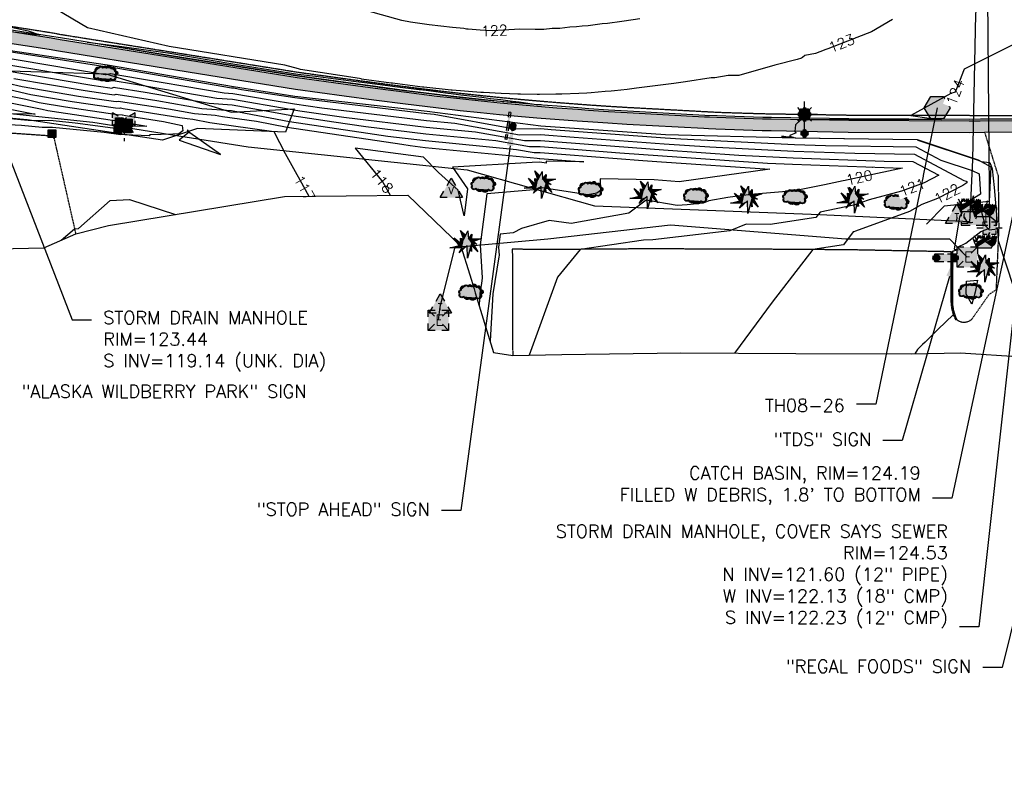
# Model space of a CAD drawing. Header units: feet. Extents: x 351431 to 355879, y 310968 to 329728.
# Tile 166 of 254: x 352315 to 352696, y 324036 to 324334. Entities that reach past the tile are written whole.
import ezdxf
from ezdxf.enums import TextEntityAlignment as Align

# ---------------------------------------------------------------- set-up
doc = ezdxf.new("R2010")
doc.units = ezdxf.units.FT
doc.header["$MEASUREMENT"] = 0
doc.linetypes.add('D25', pattern=[0.375, 0.25, -0.125])
for name, color, linetype in [('EHYSC', 161, 'Continuous'), ('ELTCH-EG1', 253, 'Continuous'), ('ELTCN-EG1', 251, 'Continuous'), ('ELTNB-EG1', 55, 'Continuous'), ('ELTT', 3, 'Continuous'), ('ELUEO', 153, 'OE'), ('ELUEU', 153, 'UE'), ('ELUTU', 153, 'UT'), ('ELYCB-BACK', 5, 'Continuous'), ('ELYCB-FL', 2, 'Continuous'), ('ELYSP', 1, 'D25'), ('ELYSS', 2, 'Continuous'), ('ELYSW-BACK', 2, 'Continuous'), ('ESFLP', 4, 'Continuous'), ('ESFS', 153, 'Continuous'), ('ESGH', 1, 'Continuous'), ('ESIO', 4, 'Continuous'), ('ESIP', 41, 'Continuous'), ('ESIS', 5, 'Continuous'), ('ESMask', 155, 'Continuous'), ('ESUE', 2, 'Continuous'), ('ESUT', 2, 'Continuous'), ('ESUU', 13, 'Continuous'), ('ESUV', 13, 'Continuous'), ('ESUW', 5, 'Continuous'), ('ETFS', 6, 'Continuous'), ('ETGH', 4, 'Continuous'), ('ETIS', 2, 'Continuous'), ('ETTC', 252, 'Continuous'), ('ETUD', 4, 'Continuous')]:
    doc.layers.add(name, color=color, linetype=linetype)
doc.styles.add('ANNO-TOPO', font='simplex.shx')
doc.styles.add('L60', font='simplex', dxfattribs={"height": 2.4})
doc.styles.add('L80', font='simplex', dxfattribs={"height": 4})
doc.styles.add('ROMANSM', font='romansm.shx')
doc.linetypes.add('OE', pattern='A,0.25,-0.07,0.07,-0.07,0.07,-0.07,0.07,-0.07,0.25,-0.06,["OE",ROMANSM,S=0.08,R=0,X=-0.02,Y=-0.04],-0.175', length=1.225)
doc.linetypes.add('UE', pattern='A,0.25,-0.07,0.07,-0.07,0.07,-0.07,0.07,-0.07,0.25,-0.06,["UE",ROMANSM,S=0.08,R=0,X=-0.02,Y=-0.04],-0.175', length=1.225)
doc.linetypes.add('UT', pattern='A,0.25,-0.07,0.07,-0.07,0.07,-0.07,0.25,-0.08,["UT",ROMANSM,S=0.08,R=0,X=-0.04,Y=-0.04],-0.15', length=1.08)

# ---------------------------------------------------------------- blocks, each defined once
blk = doc.blocks.new('ESIPOST')
blk.add_lwpolyline([(0.03, 0.0299), (0.03, -0.03), (-0.03, -0.03), (-0.03, 0.0299), (0.03, 0.0299)])
at = {"layer": 'ESMask'}
blk.add_solid([(-0.03, -0.03), (-0.03, 0.0299), (0.03, -0.03), (0.03, 0.0299)], dxfattribs=at)
blk = doc.blocks.new('ESISHRUB')
blk.add_lwpolyline([(-0.0653, -0.0365), (0.0516, -0.0362), (0.0547, -0.028), (0.0786, -0.0063), (0.0901, 0.0179), (0.0919, 0.0514), (0.0684, 0.0347), (0.0778, 0.0586), (0.06, 0.034), (0.0625, 0.058), (0.0457, 0.0321), (0.0387, 0.0593), (0.0334, 0.0357), (0.0299, 0.0596), (0.0369, 0.0842), (0.0292, 0.0596), (0.0211, 0.034), (0.0194, 0.0586), (0.0092, 0.0343), (0.0037, 0.0084), (0.0002, 0.0366), (-0.0016, 0.0603), (-0.0131, 0.0366), (-0.0145, 0.0603), (-0.0261, 0.037), (-0.0321, 0.0606), (-0.0334, 0.037), (-0.0418, 0.0603), (-0.0503, 0.0366), (-0.0506, 0.0609), (-0.0576, 0.037), (-0.06, 0.0113), (-0.0657, 0.035), (-0.0786, 0.0583), (-0.0688, 0.034), (-0.0716, 0.0104), (-0.0877, 0.0347), (-0.0804, 0.0113), (-0.0702, -0.0122)], close=True)
at = {"layer": 'ESMask'}
for points in [[(0.0292, 0.0596), (0.0369, 0.0842), (0.0299, 0.0596), (0.0292, 0.0596)], [(-0.0877, 0.0347), (-0.0804, 0.0113), (-0.0716, 0.0104), (-0.0702, -0.0122)], [(-0.0786, 0.0583), (-0.0688, 0.034), (-0.0657, 0.035), (-0.0786, 0.0583)], [(-0.0688, 0.034), (-0.0716, 0.0104), (-0.0657, 0.035), (-0.06, 0.0113)], [(-0.0702, -0.0122), (-0.06, 0.0113), (-0.0716, 0.0104), (-0.0702, -0.0122)], [(-0.0653, -0.0365), (0.0037, 0.0084), (-0.0702, -0.0122), (-0.06, 0.0113)], [(0.0516, -0.0362), (0.0547, -0.028), (-0.0653, -0.0365), (0.0037, 0.0084)], [(-0.06, 0.0113), (-0.0503, 0.0366), (-0.0576, 0.037), (-0.06, 0.0113)], [(-0.06, 0.0113), (-0.0503, 0.0366), (-0.0334, 0.037), (-0.06, 0.0113)], [(-0.06, 0.0113), (-0.0334, 0.037), (-0.0261, 0.037), (-0.06, 0.0113)], [(-0.06, 0.0113), (-0.0261, 0.037), (-0.0131, 0.0366), (-0.06, 0.0113)], [(-0.06, 0.0113), (-0.0131, 0.0366), (0.0037, 0.0084), (0.0002, 0.0366)], [(-0.0576, 0.037), (-0.0506, 0.0609), (-0.0503, 0.0366), (-0.0576, 0.037)], [(-0.0503, 0.0366), (-0.0418, 0.0603), (-0.0334, 0.037), (-0.0503, 0.0366)], [(-0.0334, 0.037), (-0.0321, 0.0606), (-0.0261, 0.037), (-0.0334, 0.037)], [(-0.0261, 0.037), (-0.0145, 0.0603), (-0.0131, 0.0366), (-0.0261, 0.037)], [(-0.0131, 0.0366), (-0.0016, 0.0603), (0.0002, 0.0366), (-0.0131, 0.0366)], [(0.0037, 0.0084), (0.0092, 0.0343), (0.0211, 0.034), (0.0194, 0.0586)], [(0.0037, 0.0084), (0.0211, 0.034), (0.0457, 0.0321), (0.0334, 0.0357)], [(0.0037, 0.0084), (0.0457, 0.0321), (0.06, 0.034), (0.0037, 0.0084)], [(0.0037, 0.0084), (0.06, 0.034), (0.0547, -0.028), (0.0786, -0.0063)], [(0.0211, 0.034), (0.0292, 0.0596), (0.0334, 0.0357), (0.0299, 0.0596)], [(0.0334, 0.0357), (0.0387, 0.0593), (0.0457, 0.0321), (0.0334, 0.0357)], [(0.0457, 0.0321), (0.0625, 0.058), (0.06, 0.034), (0.0457, 0.0321)], [(0.06, 0.034), (0.0778, 0.0586), (0.0684, 0.0347), (0.06, 0.034)], [(0.06, 0.034), (0.0684, 0.0347), (0.0786, -0.0063)], [(0.0684, 0.0347), (0.0919, 0.0514), (0.0786, -0.0063), (0.0901, 0.0179)]]:
    blk.add_solid(points, dxfattribs=at)
blk = doc.blocks.new('ESIPUBSIGN')
at = {"layer": 'ESMask'}
h = blk.add_hatch(color=256, dxfattribs=at)
edge = h.paths.add_edge_path()
edge.add_arc((0, 0), 0.03, 90, 450)
for p, q in [((-0.03, 0.1047), (-0.0447, 0.1047)), ((-0.0447, 0.1047), (-0.0447, 0.066)), ((-0.03, 0.1047), (-0.03, 0.066)), ((-0.0447, 0.0381), (-0.0447, -0.0393)), ((-0.03, 0.0381), (-0.03, -0.0393)), ((-0.0447, -0.0672), (-0.0447, -0.1059)), ((-0.03, -0.0672), (-0.03, -0.1059)), ((-0.03, -0.1059), (-0.0447, -0.1059))]:
    blk.add_line(p, q)
for start, end in [(144.23142, 216.35632), (17.97024, 107.04945), (253.53828, 340.78828)]:
    blk.add_arc((0, 0), 0.03, start, end)
blk.add_solid([(-0.0447, -0.1059), (-0.03, -0.1059), (-0.0447, 0.1047), (-0.03, 0.1047)], dxfattribs=at)
blk = doc.blocks.new('ESICTREE')
blk.add_lwpolyline([(-0.0228, 0.0326), (0.0086, 0.0955), (0.012, 0.0318), (0.0384, 0.0707), (0.0368, 0.0342), (0.1121, 0.0359), (0.0509, 0.0144), (0.0782, -0.0055), (0.036, -0.003), (0.0045, -0.1139), (0.002, -0.0179), (-0.0592, -0.0742), (-0.0369, -0.0353), (-0.1304, -0.0353), (-0.0584, -0.0162), (-0.0982, 0.0425), (-0.046, 0.0003), (-0.0493, 0.04)], close=True)
for points in [[(-0.0255, 0.0334), (-0.0485, 0.0988), (-0.0089, 0.0605)], [(0.0483, -0.0037), (0.084, -0.0667), (0.0324, -0.0157), (0.0368, -0.0626), (0.0245, -0.0432)]]:
    blk.add_lwpolyline(points)
at = {"layer": 'ESMask'}
for points in [[(-0.0255, 0.0334), (-0.0485, 0.0988), (-0.0228, 0.0326), (-0.0089, 0.0605)], [(-0.0228, 0.0326), (0.0086, 0.0955), (-0.0369, -0.0353), (0.002, -0.0179)], [(0.002, -0.0179), (0.0086, 0.0955), (0.036, -0.003), (0.012, 0.0318)], [(-0.0369, -0.0353), (-0.0584, -0.0162), (-0.046, 0.0003), (-0.0982, 0.0425)], [(-0.046, 0.0003), (-0.0369, -0.0353), (-0.0493, 0.04), (-0.0228, 0.0326)], [(0.012, 0.0318), (0.0384, 0.0707), (0.036, -0.003), (0.0368, 0.0342)], [(0.0368, 0.0342), (0.1121, 0.0359), (0.036, -0.003), (0.0509, 0.0144)], [(0.036, -0.003), (0.0509, 0.0144), (0.0782, -0.0055)], [(-0.0369, -0.0353), (-0.1304, -0.0353), (-0.0584, -0.0162)], [(-0.0369, -0.0353), (0.002, -0.0179), (-0.0592, -0.0742)], [(0.002, -0.0179), (0.036, -0.003), (0.0045, -0.1139)], [(0.0245, -0.0432), (0.0368, -0.0626), (0.0324, -0.0157)], [(0.0324, -0.0157), (0.036, -0.003), (0.084, -0.0667), (0.0483, -0.0037)]]:
    blk.add_solid(points, dxfattribs=at)
blk = doc.blocks.new('ESIDTREE')
blk.add_lwpolyline([(-0.0825, 0.0208, -0.658219), (-0.0543, 0.049, -0.594626), (-0.0245, 0.0498, -0.704437), (0.0052, 0.0498, -0.885068), (0.0416, 0.0438, -0.916303), (0.0721, 0.0223, -1.027393), (0.0751, -0.0141, -0.880235), (0.0364, -0.0431, -0.569977), (-0.0089, -0.052, -0.370407), (-0.061, -0.0364, -0.824221), (-0.0922, -0.0097, -0.566054), (-0.0825, 0.0208, -0.480508)], format="xyb")
at = {"layer": 'ESMask', "const_width": 0.01}
blk.add_lwpolyline([(-0.0779, 0.0227, -0.792768), (-0.0511, 0.0413, -0.768721), (-0.0289, 0.0473, 0.639322), (-0.0198, 0.0481, -0.704437), (0.0005, 0.0481, 0.72706), (0.01, 0.0484, -0.885068), (0.0366, 0.044, 0.713475), (0.0454, 0.0406, -0.916303), (0.0678, 0.0248, 0.615666), (0.0727, 0.0173, -1.027393), (0.0748, -0.0091, 0.556873), (0.0707, -0.0166, -0.880235), (0.04, -0.0396, 0.556256), (0.0317, -0.0414, -0.62875), (-0.0075, -0.0457, -0.457201), (-0.0599, -0.0275, -1.148825), (-0.0854, -0.0089, -0.666281), (-0.0814, 0.0159, 0.45741)], format="xyb", close=True, dxfattribs=at)
at = {"layer": 'ESMask'}
for points in [[(-0.0825, 0.0208), (-0.0922, -0.0097), (0.0721, 0.0223), (0.0751, -0.0141)], [(-0.0825, 0.0208), (-0.0543, 0.049), (0.0721, 0.0223), (0.0416, 0.0438)], [(-0.079, 0.0326), (-0.0729, 0.0238), (-0.0638, 0.0466), (-0.0573, 0.0372)], [(-0.0187, 0.044), (-0.0158, 0.0532), (-0.0004, 0.0423), (-0.0009, 0.052)], [(0.0105, 0.0432), (0.0168, 0.0574), (0.0348, 0.0399), (0.0336, 0.0548)], [(0.0445, 0.0383), (0.0562, 0.0462), (0.0628, 0.0226), (0.0702, 0.0328)], [(0.0704, -0.0072), (0.085, -0.004), (0.0691, 0.0173), (0.0823, 0.0154)], [(-0.087, -0.0082), (-0.0836, -0.0336), (0.0749, -0.0108), (0.0649, -0.0431)], [(-0.0495, -0.0328), (-0.05, -0.0434), (0.0292, -0.0385), (0.018, -0.0545)]]:
    blk.add_solid(points, dxfattribs=at)
blk = doc.blocks.new('ESUFMALUM')
for p, q in [((0, -0.0295), (0, -0.0976)), ((-0.1, -0.1476), (-0.05, -0.1476)), ((-0.053, -0.0946), (-0.0354, -0.1123)), ((0.053, -0.0946), (0.0354, -0.1123)), ((0.05, -0.1476), (0.1, -0.1476)), ((-0.0354, -0.183), (-0.053, -0.2007)), ((0, -0.1976), (0, -0.2476)), ((0.0354, -0.183), (0.053, -0.2007))]:
    blk.add_line(p, q)
for centre, radius, start, end in [((0, 0), 0.0295, 153.65027, 206.34973), ((0, 0), 0.0295, 63.65027, 116.34973), ((0, 0), 0.0295, 333.65027, 26.34973), ((0, 0), 0.0295, 243.65027, 296.34973), ((0, -0.1476), 0.05, 166.70415, 193.29585), ((0, -0.1476), 0.05, 121.70415, 148.29585), ((0, -0.1476), 0.05, 76.70415, 103.29585), ((0, -0.1476), 0.05, 31.70415, 58.29585), ((0, -0.1476), 0.05, 346.70415, 13.29585), ((0, -0.1476), 0.05, 211.70415, 238.29585), ((0, -0.1476), 0.05, 256.70415, 283.29585), ((0, -0.1476), 0.05, 301.70415, 328.29585)]:
    blk.add_arc(centre, radius, start, end)
at = {"layer": 'ESMask'}
for points, const_width in [([(-0.0148, 0, 1), (0.0148, 0, 1)], 0.0295), ([(-0.025, -0.1476, 1), (0.025, -0.1476, 1)], 0.05)]:
    blk.add_lwpolyline(points, format="xyb", close=True, dxfattribs=dict(at, const_width=const_width))
blk = doc.blocks.new('ESIPVTSIGN')
for p, q in [((0.0573, 0.0286), (0, 0.0286)), ((0.143, 0.0286), (0.0857, 0.0286)), ((0, -0.0286), (0.0573, -0.0286)), ((0.0857, -0.0286), (0.143, -0.0286))]:
    blk.add_line(p, q)
for centre, start, end in [((0, 0), 145.06818, 214.93182), ((0, 0), 55.06818, 124.93182), ((0, 0), 325.06818, 34.93182), ((0.143, 0), 145.06818, 214.93182), ((0.143, 0), 55.06818, 124.93182), ((0.143, 0), 325.06818, 34.93182), ((0, 0), 235.06818, 304.93182), ((0.143, 0), 235.06818, 304.93182)]:
    blk.add_arc(centre, 0.0286, start, end)
at = {"layer": 'ESMask', "const_width": 0.0286}
for points in [[(0.0048, -0.0135, 0.998377), (-0.0048, 0.0135, 1.001626), (0.0048, -0.0135, -0.622608)], [(0.1478, -0.0135, 0.998377), (0.1382, 0.0135, 1.001626), (0.1478, -0.0135, -0.622608)]]:
    blk.add_lwpolyline(points, format="xyb", dxfattribs=at)
at = {"layer": 'ESMask'}
blk.add_solid([(0, 0.0286), (0.143, 0.0286), (0, -0.0286), (0.143, -0.0286)], dxfattribs=at)
blk = doc.blocks.new('ESUFHYDRANT')
at = {"layer": 'ESMask'}
h = blk.add_hatch(color=256, dxfattribs=at)
edge = h.paths.add_edge_path()
edge.add_arc((0, 0), 0.0366, 0, 360)
for p, q in [((-0.0338, 0.0139), (-0.0451, -0.0039)), ((0.0338, 0.0139), (0.0451, -0.0039)), ((-0.0607, -0.0286), (-0.072, -0.0464)), ((0.0011, -0.0366), (0.0011, -0.0603)), ((0.0607, -0.0286), (0.072, -0.0464)), ((0.0011, -0.0895), (0.0011, -0.1132))]:
    blk.add_line(p, q)
for start, end in [(113.50274, 198.71626), (341.52342, 67.39151), (244.79631, 295.44337)]:
    blk.add_arc((0, 0), 0.0366, start, end)
blk = doc.blocks.new('ESUTMHOLE')
for points in [[(-0.0459, 0.0689), (-0.0689, 0.0689), (-0.0689, 0)], [(0.0919, 0.0689), (0, 0.0689)], [(0.2067, 0.0459), (0.2067, 0.0689), (0.1378, 0.0689)], [(0.1837, -0.0689), (0.2067, -0.0689), (0.2067, 0)], [(-0.0689, -0.0459), (-0.0689, -0.0689)], [(-0.0689, -0.0689), (0, -0.0689)], [(0.0459, -0.0689), (0.1378, -0.0689)]]:
    blk.add_lwpolyline(points)
for start, end in [(155, 205), (65, 115), (335, 25), (245, 295)]:
    blk.add_arc((0, 0), 0.0492, start, end)
at = {"layer": 'ESMask'}
blk.add_solid([(-0.0689, -0.0689), (-0.0689, 0.0689), (0.2067, -0.0689), (0.2067, 0.0689)], dxfattribs=at)
at = {"style": 'L80'}
blk.add_text('T', height=0.08, dxfattribs=at).set_placement((0.0936, -0.0418))
blk = doc.blocks.new('ESUTPED')
for points in [[(-0.0325, 0.0438), (0, 0.1), (0.0325, 0.0438)], [(-0.0325, -0.05), (-0.0866, -0.05), (-0.058, -0.0005)], [(0.058, -0.0005), (0.0866, -0.05), (0.0325, -0.05)]]:
    blk.add_lwpolyline(points)
at = {"layer": 'ESMask'}
blk.add_solid([(-0.0866, -0.05), (0, 0.1), (0.0866, -0.05)], dxfattribs=at)
at = {"style": 'L60'}
blk.add_text('T', height=0.0528, dxfattribs=at).set_placement((0, -0.0001), align=Align.MIDDLE)
blk = doc.blocks.new('ESUVALVE')
for p, q in [((-0.0866, 0.0124), (-0.0866, 0.0495)), ((-0.0433, 0.0247), (-0.0866, 0.0495)), ((0.0217, -0.0124), (-0.0217, 0.0124)), ((0.0217, 0.0124), (-0.0217, -0.0124)), ((0.0866, 0.0495), (0.0433, 0.0247)), ((0.0866, 0.0124), (0.0866, 0.0495)), ((-0.0866, -0.0495), (-0.0866, -0.0124)), ((-0.0433, -0.0247), (-0.0866, -0.0495)), ((0.0866, -0.0495), (0.0433, -0.0247)), ((0.0866, -0.0495), (0.0866, -0.0124))]:
    blk.add_line(p, q)
at = {"layer": 'ESMask'}
blk.add_solid([(-0.0866, -0.0495), (-0.0866, 0.0495), (0.0866, 0.0495), (0.0866, -0.0495)], dxfattribs=at)
blk = doc.blocks.new('ESUETRANS')
for p, q in [((-0.0787, 0.0787), (-0.0314, 0.0314)), ((0.0307, 0.0307), (0.0787, 0.0787)), ((-0.0787, -0.0787), (-0.0314, -0.0314)), ((0.0307, -0.0307), (0.0787, -0.0787))]:
    blk.add_line(p, q)
for points in [[(-0.0787, 0.0262), (-0.0787, 0.0787), (-0.0262, 0.0787)], [(0.0262, 0.0787), (0.0787, 0.0787), (0.0787, 0.0262)], [(-0.0787, -0.0787), (-0.0787, -0.0262)], [(0.0787, -0.0262), (0.0787, -0.0787), (0.0262, -0.0787)], [(-0.0262, -0.0787), (-0.0787, -0.0787)]]:
    blk.add_lwpolyline(points)
at = {"layer": 'ESMask'}
blk.add_solid([(-0.0787, 0.0787), (-0.0787, -0.0787), (0.0787, 0.0787), (0.0787, -0.0787)], dxfattribs=at)
at = {"style": 'L80'}
blk.add_text('E', height=0.08, dxfattribs=at).set_placement((-0.0232, -0.0394))
blk = doc.blocks.new('ESUPOLE')
for p, q in [((-0.0492, 0), (-0.0984, 0)), ((-0.0492, 0.0492), (-0.0167, 0.0492)), ((-0.0492, 0.0167), (-0.0492, 0.0492)), ((0.0167, 0.0492), (0.0492, 0.0492)), ((0.0492, 0.0492), (0.0492, 0.0167)), ((0.0984, 0), (0.0492, 0)), ((-0.0492, -0.0492), (-0.0492, -0.0167)), ((-0.0167, -0.0492), (-0.0492, -0.0492)), ((0.0492, -0.0492), (0.0167, -0.0492)), ((0.0492, -0.0167), (0.0492, -0.0492))]:
    blk.add_line(p, q)
at = {"layer": 'ESMask'}
blk.add_solid([(-0.0492, -0.0492), (-0.0492, 0.0492), (0.0492, -0.0492), (0.0492, 0.0492)], dxfattribs=at)
blk = doc.blocks.new('ESUVPED')
for points in [[(-0.0325, 0.0443), (-0.0001, 0.1005), (0.0324, 0.0443)], [(-0.0325, -0.0495), (-0.0866, -0.0495), (-0.0581, 0)], [(0.0579, 0), (0.0865, -0.0495), (0.0324, -0.0495)]]:
    blk.add_lwpolyline(points)
at = {"layer": 'ESMask'}
blk.add_solid([(-0.0866, -0.0495), (-0.0001, 0.1005), (0.0865, -0.0495)], dxfattribs=at)
at = {"style": 'L60'}
blk.add_text('V', height=0.0528, dxfattribs=at).set_placement((-0.0005, 0.0043), align=Align.MIDDLE)
blk = doc.blocks.new('TH')
blk.add_hatch(color=256).paths.add_polyline_path([(-0.05, 0.0866), (0.05, 0.0866), (0.1, 0), (0.05, -0.0866), (-0.05, -0.0866), (-0.1, 0)])
for p, q in [((-0.1, 0), (-0.05, 0.0866)), ((-0.05, 0.0866), (0.05, 0.0866)), ((0.05, 0.0866), (0.1, 0)), ((-0.05, -0.0866), (-0.1, 0)), ((0.1, 0), (0.05, -0.0866)), ((0.05, -0.0866), (-0.05, -0.0866))]:
    blk.add_line(p, q)

msp = doc.modelspace()

# ---------------------------------------------------------------- hatches: boundary and pattern name
at = {"layer": 'EHYSC'}
h = msp.add_hatch(dxfattribs=at)
h.set_pattern_fill('AR-CONC', color=256, style=0)
h.set_pattern_definition([(50, (352213.515, 324290.416), (7.1726, -0.62752), [0.75, -8.25]), (355, (352213.515, 324290.416), (-1.38751, 7.52192), [0.6, -6.6]), (100.4514, (352214.113, 324290.364), (5.785094, 6.894395), [0.6374, -7.01142]), (46.1842, (352213.515, 324292.416), (10.67241, -1.65519), [1.125, -12.375]), (96.6356, (352214.404, 324292.278), (9.34663, 9.74118), [0.9561, -10.51713]), (351.1842, (352213.515, 324292.416), (9.34662, 9.74119), [0.9, -9.9]), (21, (352214.515, 324291.916), (5.96907, -4.02619), [0.75, -8.25]), (326, (352214.515, 324291.916), (2.43315, 7.2515), [0.6, -6.6]), (71.4514, (352215.0124, 324291.5805), (8.402226, 3.225305), [0.6374, -7.01142]), (37.5, (352213.515, 324290.416), (0.1215986, 3.3289385), [0, -6.52, 0, -6.7, 0, -6.625]), (7.5, (352213.515, 324290.416), (2.630695, 3.944117), [0, -3.82, 0, -6.37, 0, -2.525]), (327.5, (352211.285, 324290.416), (5.338224, -0.225549), [0, -2.5, 0, -7.8, 0, -10.35]), (317.5, (352210.285, 324290.416), (5.831862, 1.00105), [0, -3.25, 0, -5.18, 0, -7.35])])
h.paths.add_polyline_path([(352969.09, 324292.56), (352967.61, 324293.15), (352966.15, 324293.63), (352964.68, 324294.03), (352963.15, 324294.38), (352960.67, 324294.87), (352959.47, 324295.07), (352956.81, 324295.42), (352954.03, 324295.7), (352951.4, 324295.91), (352947.11, 324296.18), (352896.41, 324295.94), (352845.86, 324295.71), (352795.12, 324295.55), (352744.44, 324295.23), (352728.49, 324295.24), (352719.97, 324295.04), (352686.58, 324294.91), (352682.3, 324294.9), (352635.73, 324295.11), (352605.82, 324295.62), (352602.41, 324295.7), (352584.81, 324296.27), (352581.88, 324296.39), (352580, 324296.49), (352550.15, 324298.09), (352542.83, 324298.53), (352535.11, 324299.05), (352531.02, 324299.35), (352522.96, 324299.97), (352515.44, 324300.57), (352508.22, 324301.2), (352501.06, 324301.86), (352493.73, 324302.59), (352481.89, 324303.88), (352476.57, 324304.5), (352464.85, 324305.96), (352452.69, 324307.55), (352441.24, 324309.09), (352422.57, 324311.68), (352372.16, 324319.76), (352330.9, 324326.4), (352327.46, 324327), (352308.74, 324329.92), (352305.39, 324330.49), (352276.47, 324335.43), (352223.33, 324343.94), (352221.91, 324344.01), (352218.62, 324344.14), (352216.71, 324344.17), (352214.89, 324344.15), (352214.05, 324344.12), (352213.52, 324340.98), (352222.66, 324339.51), (352275.96, 324330.97), (352304.55, 324326.07), (352308.13, 324325.47), (352326.71, 324322.62), (352330.37, 324321.98), (352371.63, 324315.32), (352421.96, 324307.21), (352440.69, 324304.61), (352452.18, 324303.07), (352464.38, 324301.48), (352476.13, 324300.02), (352481.47, 324299.4), (352485.59, 324298.94), (352493.36, 324298.11), (352500.72, 324297.39), (352507.91, 324296.73), (352515.16, 324296.12), (352530.81, 324294.9), (352534.89, 324294.6), (352542.61, 324294.08), (352549.92, 324293.63), (352579.74, 324292.01), (352581.55, 324291.92), (352584.37, 324291.81), (352602.3, 324291.2), (352605.79, 324291.12), (352635.57, 324290.58), (352682.26, 324290.42), (352688.25, 324290.57), (352720.81, 324290.65), (352728.66, 324290.69), (352744.57, 324290.72), (352795.25, 324291.04), (352846, 324291.21), (352896.44, 324291.43), (352947.08, 324291.57), (352960.37, 324291.63), (352970.63, 324291.84)])

# ---------------------------------------------------------------- linework, layer by layer
at = {"layer": 'ELTCH-EG1', "elevation": 115, "flags": 128}
msp.add_lwpolyline([(352290.44, 324306.3), (352324.02, 324299.55), (352326.19, 324299.03), (352330.41, 324298.32), (352353.77, 324294.94), (352354.18, 324294.89), (352355.4, 324294.8), (352357.01, 324294.37), (352357.2, 324294.32), (352358.03, 324294.19), (352359.34, 324293.9), (352364.44, 324293), (352358.05, 324292.78), (352357.08, 324291.92), (352355.59, 324292.45), (352353.29, 324291.91), (352336.7, 324294.16), (352328.3, 324294.97), (352318.58, 324295.15), (352298.97, 324296.95)], dxfattribs=at)
at = {"layer": 'ELTCN-EG1', "flags": 128}
for points, elevation in [([(352309.06, 324331.85), (352318.6, 324329.78), (352323.12, 324328.32), (352320.3, 324328.4), (352313.06, 324329.25)], 123), ([(352397.66, 324317.09), (352422.76, 324313.08), (352429.7, 324312.28), (352445.42, 324310.24), (352448.55, 324309.87), (352457.56, 324308.7), (352460.34, 324308.36), (352469.73, 324307.16), (352472.36, 324306.83), (352480.74, 324305.78), (352482.13, 324305.61), (352485.81, 324305.14), (352493.94, 324304.15), (352497.26, 324303.71), (352501.25, 324303.24), (352505.79, 324302.63), (352508.38, 324302.32), (352515.07, 324301.4), (352515.55, 324301.34), (352516.82, 324301.16), (352515.63, 324301.25), (352515.54, 324301.26), (352508.81, 324301.8), (352508.31, 324301.84), (352501.98, 324302.4), (352501.15, 324302.47), (352494.95, 324303.07), (352493.81, 324303.18), (352484.21, 324304.21), (352481.96, 324304.45), (352477.71, 324304.95), (352476.63, 324305.07), (352467.28, 324306.24), (352464.92, 324306.54), (352455.05, 324307.84), (352452.76, 324308.14), (352443.2, 324309.45), (352441.31, 324309.71), (352438.23, 324310.13), (352422.64, 324312.35), (352381.04, 324318.9), (352372.32, 324320.3), (352341.4, 324325.42), (352354.77, 324323.8), (352372.56, 324321.28), (352397.66, 324317.09)], 123), ([(352292.53, 324308.41), (352317.7, 324303.35), (352322.9, 324302.11), (352332.98, 324300.42), (352353.05, 324297.51), (352354.91, 324297.29), (352355.05, 324297.33), (352356.24, 324297.03), (352370.95, 324294.78), (352378.07, 324293.17), (352378.33, 324291.22), (352376.85, 324290.01), (352374.46, 324289.91), (352365.67, 324289.62), (352365.3, 324289.28), (352355.95, 324289.6), (352355.37, 324289.81), (352354.47, 324289.6), (352347.99, 324290.48), (352327.94, 324292.4), (352323.97, 324292.48), (352315.96, 324293.21), (352286.05, 324294.76)], 116), ([(352246.81, 324301.57), (352235.65, 324302.72), (352235.45, 324303.9), (352235.44, 324305.01), (352244.07, 324304.92), (352277.62, 324304.59), (352281.72, 324304.74), (352288.35, 324304.2), (352321.3, 324297.57), (352305.07, 324297.74), (352292.54, 324298.9), (352285.42, 324298.61), (352246.81, 324301.57)], 114), ([(352381.04, 324290.41), (352380.13, 324291.58), (352380.3, 324290.31), (352376.99, 324287.61), (352392.97, 324282.05), (352381.04, 324290.41)], 117), ([(352331.37, 324248.9), (352336.52, 324253.29), (352338.08, 324253.38), (352350.24, 324264.24), (352357.81, 324264.59), (352375.56, 324258.84)], 116), ([(352685.46, 324233.44), (352684.64, 324228.83), (352683.36, 324224.1), (352681.45, 324227.64), (352681.43, 324227.67), (352681.4, 324227.7), (352681.37, 324227.73), (352681.35, 324227.76), (352681.32, 324227.79), (352681.29, 324227.83), (352681.27, 324227.86), (352681.24, 324227.9), (352681.21, 324227.94), (352681.18, 324227.97), (352681.24, 324232.99), (352685.46, 324233.44)], 123)]:
    msp.add_lwpolyline(points, dxfattribs=dict(at, elevation=elevation))
at = {"layer": 'ELTT', "flags": 128}
msp.add_lwpolyline([(352384.06, 324292.02), (352370.55, 324287.59), (352318.15, 324295.36), (352297.1, 324297.36), (352267.97, 324308.66), (352269.16, 324316.33), (352298.79, 324314.7), (352348.65, 324313.23), (352397.19, 324298.41), (352421.45, 324299.65), (352418, 324290.71)], close=True, dxfattribs=at)
at = {"layer": 'ELUEO'}
msp.add_line((352689.23, 324366.02), (352690.13, 324253.49), dxfattribs=at)
at = {"layer": 'ELUEU', "flags": 128}
msp.add_lwpolyline([(352477.15, 324217.93), (352477.86, 324223.13), (352483.59, 324246.15), (352519.51, 324249.45), (352566.81, 324254.84), (352634.66, 324249.39), (352674.67, 324249.45), (352677.82, 324246.24), (352680.96, 324247.73), (352686.85, 324252.3), (352690.13, 324253.49)], dxfattribs=at)
at = {"layer": 'ELUEU'}
msp.add_lwpolyline([(352677.82, 324246.24), (352681.53, 324242.33)], dxfattribs=at)
at = {"layer": 'ELUTU', "flags": 128}
for points in [[(352682.67, 324258.14), (352683.73, 324279.91), (352684.91, 324336.28), (352686.81, 324354.83)], [(352202, 324061.12), (352202.62, 324104.6), (352202.08, 324164.08), (352200.67, 324228.28), (352199.29, 324310.47), (352256.53, 324303.68), (352343.57, 324294.5), (352403.57, 324284.97), (352488.24, 324276.08), (352537.43, 324262.17), (352624.56, 324258.88), (352682.53, 324256.1), (352682.67, 324258.14)], [(352477.86, 324223.13), (352483.59, 324246.15), (352519.51, 324249.45), (352566.81, 324254.84), (352634.66, 324249.39), (352674.67, 324249.45), (352677.82, 324246.24), (352680.96, 324247.73), (352686.85, 324252.3), (352690.13, 324253.49)]]:
    msp.add_lwpolyline(points, dxfattribs=at)
at = {"layer": 'ELUTU'}
msp.add_lwpolyline([(352677.48, 324257.84), (352677.41, 324256.35)], dxfattribs=at)
at = {"layer": 'ELYCB-BACK', "flags": 128}
msp.add_lwpolyline([(352719.97, 324295.04), (352686.58, 324294.91), (352682.3, 324294.9), (352635.73, 324295.11), (352605.82, 324295.62), (352602.41, 324295.7), (352584.81, 324296.27), (352581.88, 324296.39), (352580, 324296.49), (352550.15, 324298.09), (352542.83, 324298.53), (352535.11, 324299.05), (352531.02, 324299.35), (352522.96, 324299.97), (352515.44, 324300.57), (352508.22, 324301.2), (352501.06, 324301.86), (352493.73, 324302.59), (352481.89, 324303.88), (352476.57, 324304.5), (352464.85, 324305.96), (352452.69, 324307.55), (352441.24, 324309.09), (352422.57, 324311.68), (352372.16, 324319.76), (352330.9, 324326.4), (352327.46, 324327), (352308.74, 324329.92)], dxfattribs=at)
msp.add_lwpolyline([(352677.46, 324218.33, -0.089315), (352675.92, 324224.91), (352676.01, 324243.84), (352676.1, 324244.67)], format="xyb", dxfattribs=at)
at = {"layer": 'ELYCB-FL', "flags": 128}
msp.add_lwpolyline([(352720, 324295.69), (352686.61, 324295.66), (352682.28, 324295.58), (352635.83, 324295.75), (352605.88, 324296.31), (352602.5, 324296.34), (352591.76, 324296.69), (352584.88, 324296.93), (352580.08, 324297.15), (352550.25, 324298.77), (352542.94, 324299.21), (352535.23, 324299.73), (352531.14, 324300.03), (352523.07, 324300.65), (352515.55, 324301.26), (352508.32, 324301.89), (352501.16, 324302.56), (352493.83, 324303.3), (352481.98, 324304.59), (352476.65, 324305.22), (352464.94, 324306.68), (352452.78, 324308.28), (352441.32, 324309.83), (352422.65, 324312.43), (352372.35, 324320.41), (352331.08, 324327.08), (352327.58, 324327.59), (352308.85, 324330.64)], dxfattribs=at)
at = {"layer": 'ELYSP', "flags": 128}
for points in [[(353039.29, 323741.58), (353039.44, 323741.02), (353052.74, 323742.49), (353054.41, 323742.92), (353056.15, 323743.41), (353058.21, 323744.06), (353059.28, 323744.43), (353060.35, 323744.83), (353061.39, 323745.25), (353062.36, 323745.7), (353063.23, 323746.16), (353064.78, 323747.09), (353066.19, 323748.04), (353067.48, 323749.03), (353068.69, 323750.1), (353069.87, 323751.27), (353071.03, 323752.57), (353071.61, 323753.28), (353072.37, 323754.24), (353073.07, 323755.18), (353073.71, 323756.11), (353074.89, 323757.95), (353075.95, 323759.8), (353079.14, 323765.81), (353079.93, 323767.36), (353080.74, 323769.09), (353082.17, 323772.38), (353082.99, 323774.36), (353076.6, 323816.33), (353068.46, 323867.77), (353059.94, 323921.02), (353051.09, 323975.52), (353042.84, 324027.77), (353034.53, 324079.67), (353025.99, 324133.23), (353017.39, 324186.02), (353009.09, 324237.1), (353006.16, 324254.74, 0.147359), (352979.31, 324285.54), (352980.25, 324287.04), (352978.99, 324288.17), (352977.63, 324289.34), (352975.97, 324290.67), (352974.17, 324292.01), (352973.26, 324292.63), (352972.37, 324293.19), (352971.51, 324293.66), (352969.89, 324294.43), (352968.33, 324295.05), (352966.8, 324295.56), (352965.24, 324295.98), (352963.63, 324296.34), (352961.03, 324296.84), (352959.8, 324297.05), (352957.09, 324297.39), (352954.26, 324297.67), (352951.58, 324297.87), (352947.21, 324298.11), (352896.41, 324297.96), (352845.8, 324297.63), (352744.52, 324297.22), (352728.46, 324297.16), (352720.08, 324297.03), (352686.5, 324297.02), (352682.18, 324297.03), (352635.88, 324297.14), (352606.08, 324297.63), (352602.53, 324297.69), (352591.84, 324298.01), (352584.99, 324298.25), (352580.18, 324298.5), (352550.38, 324300.12), (352543.08, 324300.56), (352535.37, 324301.08), (352531.28, 324301.39), (352523.23, 324302.01), (352515.71, 324302.63), (352508.49, 324303.26), (352501.34, 324303.94), (352494.01, 324304.68), (352482.18, 324305.97), (352471.13, 324307.3), (352459.05, 324308.83), (352447.1, 324310.41), (352422.86, 324313.73), (352372.67, 324321.75), (352331.34, 324328.3), (352327.74, 324328.98), (352309.07, 324331.92), (352305.84, 324332.49), (352276.88, 324337.22), (352223.79, 324345.92), (352222.28, 324346.02), (352218.78, 324346.19), (352216.76, 324346.24), (352214.82, 324346.24), (352213.94, 324346.22), (352212.21, 324346.12), (352211.41, 324346.03), (352210.63, 324345.89), (352209.85, 324345.69), (352209.04, 324345.4), (352208.63, 324345.23), (352207.07, 324344.47), (352205.64, 324343.7), (352204.31, 324342.89), (352203.01, 324342.05), (352199.58, 324339.72), (352199.16, 324339.42), (352198.44, 324338.8), (352197.27, 324337.57), (352195.45, 324335.7), (352192.01, 324332.37), (352190.39, 324330.71), (352189.6, 324329.84), (352188.84, 324328.92), (352188.09, 324327.96), (352187.36, 324326.92), (352186.65, 324325.8), (352185.81, 324324.31), (352184.98, 324322.67), (352184.17, 324320.93), (352183.39, 324319.12), (352182.66, 324317.31), (352181.35, 324313.84), (352180.33, 324310.9), (352179.42, 324308.09), (352176.89, 324272.34, 0.447129), (352200.26, 324258.88), (352202.04, 324261.44, -0.324568), (352211.28, 324271.74), (352235.1, 324295.62), (352235.1, 324296.21), (352286.07, 324292.14), (352327.42, 324289.28), (352328.58, 324288.29), (352336.97, 324251.32)], [(352688.25, 324290.57), (352693.5, 324273.65), (352693.71, 324253.85), (352692.68, 324229.67), (352689.96, 324227.87), (352683.61, 324218.74, -0.430308), (352677.6, 324218.04), (352677.13, 324218.07, -0.112594), (352675.39, 324224.91), (352675.37, 324244.39), (352635.61, 324245.16), (352596.66, 324245.41), (352556.51, 324245.52), (352522.53, 324245.28), (352505.72, 324245.37), (352505.86, 324204.24)]]:
    msp.add_lwpolyline(points, format="xyb", dxfattribs=at)
at = {"layer": 'ELYSS', "flags": 128}
msp.add_lwpolyline([(352192.5, 324258.6), (352184.45, 324265.4), (352181.83, 324276.09), (352184.08, 324313.51), (352195.62, 324329.09), (352212.42, 324334.02), (352249.88, 324331.3), (352299.41, 324324.03), (352349.28, 324316.65), (352397.99, 324308.35), (352421.71, 324304.55), (352472.76, 324298.71), (352516.76, 324293.09), (352564.93, 324289.7), (352615.02, 324288.51), (352662.24, 324287.84), (352685.82, 324279.95), (352690.64, 324277.19), (352690.07, 324263.86), (352672.67, 324262), (352665.86, 324255.05)], dxfattribs=at)
at = {"layer": 'ELYSW-BACK', "flags": 128}
msp.add_lwpolyline([(352720.81, 324290.65), (352688.25, 324290.57), (352682.26, 324290.42), (352635.57, 324290.58), (352605.79, 324291.12), (352602.3, 324291.2), (352584.37, 324291.81), (352581.55, 324291.92), (352579.74, 324292.01), (352549.92, 324293.63), (352542.61, 324294.08), (352534.89, 324294.6), (352530.81, 324294.9), (352515.16, 324296.12), (352507.91, 324296.73), (352500.72, 324297.39), (352493.36, 324298.11), (352485.59, 324298.94), (352481.47, 324299.4), (352476.13, 324300.02), (352464.38, 324301.48), (352452.18, 324303.07), (352440.69, 324304.61), (352421.96, 324307.21), (352371.63, 324315.32), (352330.37, 324321.98), (352326.71, 324322.62), (352308.13, 324325.47)], dxfattribs=at)
at = {"layer": 'ETFS', "linetype": 'ByBlock', "lineweight": -2}
msp.add_line((352485.8, 324144.42), (352478.3, 324144.42), dxfattribs=at)
msp.add_lwpolyline([(352504.86, 324285.41), (352485.8, 324144.42)], dxfattribs=at)
at = {"layer": 'ETFS'}
msp.add_solid([(352503.62, 324285.58), (352505.86, 324292.85), (352506.1, 324285.25)], dxfattribs=at)
at = {"layer": 'ETGH', "linetype": 'ByBlock', "lineweight": -2}
msp.add_line((352646.2, 324185.48), (352638.7, 324185.48), dxfattribs=at)
at = {"layer": 'ETIS', "linetype": 'ByBlock', "lineweight": -2}
for p, q in [((352656.45, 324171.45), (352648.95, 324171.45)), ((352695.02, 324083.69), (352687.52, 324083.69))]:
    msp.add_line(p, q, dxfattribs=at)
for points in [[(352735.81, 324248.3), (352695.02, 324083.69)], [(352674.69, 324234.84), (352656.45, 324171.45)]]:
    msp.add_lwpolyline(points, dxfattribs=at)
at = {"layer": 'ETIS'}
msp.add_solid([(352673.49, 324235.19), (352676.76, 324242.05), (352675.89, 324234.5)], dxfattribs=at)
at = {"layer": 'ETUD', "linetype": 'ByBlock', "lineweight": -2}
for p, q in [((352335.63, 324218.12), (352343.13, 324218.12)), ((352675.58, 324149.11), (352668.08, 324149.11)), ((352686.03, 324099.33), (352678.53, 324099.33))]:
    msp.add_line(p, q, dxfattribs=at)
for points in [[(352295.16, 324322.35), (352335.63, 324218.12)], [(352706.22, 324282.18), (352686.03, 324099.33)]]:
    msp.add_lwpolyline(points, dxfattribs=at)

# ---------------------------------------------------------------- block references
at = {"layer": 'ESFLP', "xscale": 50, "yscale": 50, "zscale": 50, "rotation": 180}
msp.add_blockref('ESUFMALUM', (352618.67, 324290.14), dxfattribs=at)
at = {"layer": 'ESFS', "xscale": 50.00000000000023, "yscale": 50.00000000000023, "zscale": 50.00000000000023, "rotation": 351.4364321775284}
msp.add_blockref('ESIPUBSIGN', (352505.86, 324292.85), dxfattribs=at)
at = {"layer": 'ESGH', "xscale": 50, "yscale": 50, "zscale": 50}
msp.add_blockref('TH', (352669.92, 324300.08), dxfattribs=at)
at = {"layer": 'ESIO', "xscale": 50, "yscale": 50, "zscale": 50}
for name, p in [('ESIDTREE', (352348.65, 324313.23)), ('ESIDTREE', (352494.66, 324270.43)), ('ESICTREE', (352516.83, 324270.72)), ('ESIDTREE', (352536.13, 324268.4)), ('ESICTREE', (352557.7, 324266.72)), ('ESIDTREE', (352576.83, 324265.99)), ('ESICTREE', (352596.52, 324264.96)), ('ESIDTREE', (352615.1, 324265.52)), ('ESICTREE', (352637.7, 324265.03)), ('ESIDTREE', (352654.33, 324263.53)), ('ESISHRUB', (352682.14, 324261.82)), ('ESISHRUB', (352687.58, 324259.83)), ('ESICTREE', (352488.14, 324247.68)), ('ESISHRUB', (352688.28, 324247.71)), ('ESICTREE', (352688.13, 324238.39)), ('ESIDTREE', (352489.89, 324228.68)), ('ESIDTREE', (352683.12, 324229.1))]:
    msp.add_blockref(name, p, dxfattribs=at)
at = {"layer": 'ESIP', "xscale": 50, "yscale": 50, "zscale": 50}
for p in [(352353.84, 324294.71), (352357.26, 324294.16), (352327.82, 324290.03), (352353.28, 324291.94), (352357.08, 324291.92)]:
    msp.add_blockref('ESIPOST', p, dxfattribs=at)
at = {"layer": 'ESIS', "xscale": 50, "yscale": 50, "zscale": 50}
msp.add_blockref('ESIPVTSIGN', (352669.61, 324242.05), dxfattribs=at)
at = {"layer": 'ESUE', "xscale": 50, "yscale": 50, "zscale": 50}
for p in [(352681.53, 324242.33), (352477.15, 324217.93)]:
    msp.add_blockref('ESUETRANS', p, dxfattribs=at)
at = {"layer": 'ESUT', "xscale": 50, "yscale": 50, "zscale": 50}
for name, p in [('ESUTPED', (352677.48, 324257.84)), ('ESUTMHOLE', (352682.67, 324258.14)), ('ESUTPED', (352477.86, 324223.13))]:
    msp.add_blockref(name, p, dxfattribs=at)
at = {"layer": 'ESUU', "xscale": 50, "yscale": 50, "zscale": 50}
msp.add_blockref('ESUPOLE', (352690.13, 324253.49), dxfattribs=at)
at = {"layer": 'ESUV', "xscale": 50, "yscale": 50, "zscale": 50}
msp.add_blockref('ESUVPED', (352482.15, 324267.8), dxfattribs=at)
at = {"layer": 'ESUW', "xscale": 50, "yscale": 50, "zscale": 50}
for name, p in [('ESUVALVE', (352355.57, 324295.62)), ('ESUFHYDRANT', (352355.62, 324292.79))]:
    msp.add_blockref(name, p, dxfattribs=at)

# ---------------------------------------------------------------- texts
at = {"layer": 'ETFS', "insert": (352473.8, 324147.37), "char_height": 5, "attachment_point": 3, "style": 'ANNO-TOPO'}
msp.add_mtext('"STOP AHEAD" SIGN', dxfattribs=at)
at = {"layer": 'ETGH', "insert": (352634.2, 324187.48), "char_height": 5, "attachment_point": 3, "style": 'ANNO-TOPO'}
msp.add_mtext('TH08-26', dxfattribs=at)
at = {"layer": 'ETIS', "char_height": 5, "style": 'ANNO-TOPO'}
for s, insert, attachment_point in [('"ALASKA WILDBERRY PARK" SIGN', (352316, 324192.91), 1), ('"TDS" SIGN', (352644.45, 324174.4), 3), ('"REGAL FOODS" SIGN', (352683.02, 324086.64), 3)]:
    msp.add_mtext(s, dxfattribs=dict(at, insert=insert, attachment_point=attachment_point))
at = {"layer": 'ETUD', "char_height": 5, "style": 'ANNO-TOPO'}
for s, insert, attachment_point in [('STORM DRAIN MANHOLE \\PRIM=123.44\\PS INV=119.14 (UNK. DIA)', (352347.63, 324221.45), 1), ("CATCH BASIN, RIM=124.19\\PFILLED W DEBRIS, 1.8' TO BOTTOM", (352663.58, 324161.37), 3), ('STORM DRAIN MANHOLE, COVER SAYS SEWER \\PRIM=124.53\\PN INV=121.60 (12" PIPE)\\PW INV=122.13 (18" CMP)\\PS INV=122.23 (12" CMP) ', (352674.03, 324138.85), 3)]:
    msp.add_mtext(s, dxfattribs=dict(at, insert=insert, attachment_point=attachment_point))

# ---------------------------------------------------------------- next in the draw order: texts
at = {"layer": 'ETTC', "char_height": 4, "attachment_point": 5, "style": 'L80', "bg_fill": 3, "box_fill_scale": 1.2, "bg_fill_color": 256}
for s, insert, rotation, bg_fill_transparency in [('{122}', (352498.79, 324329.93, 122), 2.9673, 7), ('{123}', (352633, 324325.05, 123), 21.1945, 7077887), ('{124}', (352676.94, 324306.16, 124), 68.7732, 7020534), ('{120}', (352639.83, 324273.11, 120), 12.0861, 107), ('{117}', (352425.37, 324269.05, 117), 299.2017, 102), ('{118}', (352455.28, 324271.8, 118), 308.9238, 97), ('{121}', (352660.26, 324269.34, 121), 20.3786, 112), ('{122}', (352673.72, 324266.86, 122), 27.5903, 117)]:
    msp.add_mtext(s, dxfattribs=dict(at, insert=insert, rotation=rotation, bg_fill_transparency=bg_fill_transparency))

# ---------------------------------------------------------------- next in the draw order: linework, layer by layer
at = {"layer": 'ELTCH-EG1', "elevation": 120, "flags": 128}
msp.add_lwpolyline([(352309.7, 324314.43), (352343.22, 324308.79), (352350.18, 324307.78), (352350.82, 324307.7), (352351.86, 324308), (352352.39, 324307.87), (352363.8, 324306.12), (352388.61, 324301.85), (352397.41, 324301.18), (352409.87, 324299.06), (352420.45, 324297.06), (352436.71, 324294.62), (352449.15, 324292.79), (352472.33, 324289.99), (352499.41, 324287.4), (352512.31, 324285.08), (352516.49, 324285.12), (352547.31, 324282.7), (352563.76, 324281.48), (352604.39, 324278.69), (352614, 324278.22), (352656.47, 324276.67), (352626.42, 324270.24), (352614.8, 324267.94), (352599.28, 324266.74), (352593.78, 324265.98), (352589.02, 324265.35), (352581.66, 324264.08), (352579.5, 324263.21), (352573.36, 324262.49), (352569.47, 324262.29), (352557.42, 324264.3), (352550.74, 324259.3), (352528.41, 324255.28), (352520, 324256.55), (352509.22, 324253.36), (352506.08, 324251.69), (352501.07, 324251.26), (352500.4, 324246.25), (352500.63, 324243.01), (352500.54, 324242.47), (352498.17, 324228.11), (352497.13, 324209.93)], dxfattribs=at)
at = {"layer": 'ELTCN-EG1', "flags": 128}
for points, elevation in [([(352555.04, 324334.42), (352548.92, 324333.54), (352548.06, 324333.44), (352542.46, 324332.69), (352540.43, 324332.48), (352535.08, 324331.82), (352532.7, 324331.62), (352530.54, 324331.36), (352527.91, 324331.2), (352524.12, 324330.79), (352521.15, 324330.68), (352517.93, 324330.39), (352514.55, 324330.34), (352508.65, 324330.44), (352498.1, 324329.89), (352493.31, 324330.11), (352488.66, 324330.41), (352488.02, 324330.48), (352487, 324330.77), (352482.54, 324331.15), (352473.54, 324332.18), (352466.41, 324333.2), (352462.98, 324333.81), (352430.63, 324342.99)], 122), ([(352652.67, 324334.27), (352644.48, 324329.5), (352622.89, 324321.13), (352618.78, 324320.3), (352617.81, 324319.52), (352617.48, 324319.3), (352615.78, 324318.7), (352607.24, 324316.56), (352593.23, 324312.61), (352590.79, 324312.59), (352589.18, 324312.61), (352584.01, 324311.69), (352582.58, 324311.69), (352572.69, 324310.14), (352568.17, 324309.52), (352553.69, 324307.64), (352550.08, 324307.21), (352545.25, 324306.67), (352543.88, 324306.54), (352541.66, 324306.35), (352536.16, 324305.9), (352534.47, 324305.79), (352531.39, 324305.62), (352524.82, 324305.4), (352523.61, 324305.34), (352522.5, 324305.31), (352516.17, 324305.24), (352515.27, 324305.24), (352508.94, 324305.33), (352507.79, 324305.35), (352501.4, 324305.59), (352494.6, 324305.99), (352494.04, 324306.02), (352493.55, 324306.05), (352482.45, 324306.92), (352482.1, 324306.95), (352471.53, 324308.04), (352470.95, 324308.11), (352459.37, 324309.56), (352458.92, 324309.62), (352447.49, 324311.2), (352447.24, 324311.25), (352446.64, 324311.38), (352423.88, 324314.87), (352423.02, 324315.11), (352417.83, 324316.59), (352373.1, 324323.74), (352341.59, 324330.97), (352329.5, 324338.09)], 123), ([(352305.31, 324322.74), (352349.14, 324315.92), (352349.47, 324316.01), (352349.51, 324316), (352350.35, 324315.87), (352397.19, 324307.8), (352397.94, 324307.74), (352401.09, 324307.21), (352421.68, 324304.03), (352423.58, 324303.75), (352472.71, 324297.82), (352475.47, 324297.56), (352506.61, 324291.95), (352516.72, 324292.05), (352520.74, 324291.73), (352564.76, 324288.47), (352570.86, 324288.05), (352614.76, 324285.88), (352626.73, 324285.44), (352661.66, 324284.95), (352671.37, 324279.79), (352683.45, 324275.77), (352686.16, 324274.49), (352686.68, 324266.65), (352680.39, 324262.82), (352678.78, 324261.88), (352679.42, 324259.5), (352678.61, 324257.91), (352676.45, 324245.38), (352678.05, 324245.16), (352676.09, 324244.6), (352675.56, 324244.23), (352675.52, 324228.77), (352675.5, 324224.91), (352675.51, 324224.74), (352675.51, 324224.7), (352675.51, 324224.54), (352675.51, 324224.5), (352675.52, 324224.33), (352675.52, 324224.29), (352675.52, 324224.26), (352675.53, 324224.08), (352675.53, 324224.05), (352675.54, 324223.88), (352675.55, 324223.85), (352675.56, 324223.67), (352675.56, 324223.64), (352675.58, 324223.47), (352675.58, 324223.44), (352675.6, 324223.26), (352675.6, 324223.23), (352675.62, 324223.05), (352675.63, 324223.03), (352675.65, 324222.85), (352675.65, 324222.82), (352675.68, 324222.64), (352675.68, 324222.62), (352675.71, 324222.44), (352675.72, 324222.41), (352675.75, 324222.23), (352675.75, 324222.21), (352675.79, 324222.03), (352675.79, 324222.01), (352675.83, 324221.82), (352675.83, 324221.8), (352675.88, 324221.56), (352675.89, 324221.54), (352675.94, 324221.3), (352675.94, 324221.28), (352676, 324221.04), (352676.01, 324221.03), (352676.07, 324220.78), (352676.07, 324220.77), (352676.14, 324220.53), (352676.14, 324220.52), (352676.21, 324220.27), (352676.21, 324220.27), (352676.23, 324220.21), (352670.24, 324214.36), (352666.91, 324211.11), (352665.25, 324209.49), (352664.26, 324208.52), (352663.59, 324207.87), (352663.12, 324207.41), (352662.77, 324207.06), (352662.49, 324206.79), (352662.27, 324206.58), (352661.25, 324204.96)], 123), ([(352701.01, 324325.38), (352680.35, 324314.95), (352676.93, 324306.12), (352675.18, 324305.62), (352659.69, 324297.08), (352666.81, 324296.1), (352671.56, 324295.61), (352652.83, 324295.44), (352635.77, 324295.37), (352622.71, 324295.42), (352619.33, 324295.44), (352617.2, 324295.42), (352615.22, 324293.48), (352614.88, 324290.95), (352615.4, 324290.44), (352612.92, 324289.33), (352613.04, 324289.07), (352613.35, 324288.96), (352614.34, 324288.66), (352614.37, 324288.65), (352614.19, 324288.64), (352613.93, 324288.65), (352613.38, 324288.69), (352613.25, 324288.7), (352611.37, 324288.88), (352610.61, 324288.95), (352609.73, 324288.99), (352612.01, 324288.58), (352615.01, 324288.43), (352615.36, 324288.42), (352662.22, 324287.76), (352662.5, 324287.61), (352685.77, 324279.87), (352686.89, 324279.34), (352690.33, 324278.93), (352691.18, 324276.52), (352691.94, 324269.2), (352693.05, 324255.67), (352687.77, 324260.14), (352687.36, 324259.91), (352687.1, 324259.66), (352688.47, 324254.52), (352689.96, 324252.95), (352693.21, 324253.29), (352693.23, 324252.51), (352693.5, 324248.76), (352699.5, 324230.3)], 124), ([(352303.1, 324320.58), (352348.34, 324312.97), (352348.74, 324312.92), (352348.77, 324312.91), (352350.27, 324313.34), (352350.47, 324313.29), (352354.84, 324312.62), (352394.33, 324305.81), (352397.76, 324305.56), (352412.15, 324303.1), (352421.55, 324301.65), (352432.1, 324300.09), (352472.59, 324295.21), (352483.45, 324294.17), (352508.51, 324289.66), (352516.65, 324289.74), (352529.6, 324288.72), (352564.42, 324286.14), (352582.04, 324284.93), (352614.5, 324283.32), (352638.09, 324282.47), (352661.11, 324282.14), (352680.24, 324271.97), (352681.13, 324271.67), (352681.33, 324271.58), (352681.37, 324271), (352679.79, 324270.03), (352670.11, 324264.98), (352664.03, 324262.72), (352659.21, 324259.94), (352638.32, 324252.36), (352637.73, 324252.16), (352637.48, 324252.11), (352633.7, 324247.06), (352621.86, 324245.25), (352606.1, 324224.9), (352591.57, 324205.19)], 122), ([(352306.4, 324317.51), (352345.78, 324310.88), (352349.46, 324310.35), (352349.8, 324310.31), (352351.07, 324310.67), (352351.43, 324310.58), (352359.32, 324309.37), (352391.47, 324303.83), (352397.59, 324303.37), (352419.85, 324299.57), (352421.31, 324299.3), (352423.55, 324298.96), (352440.62, 324296.44), (352472.46, 324292.6), (352491.43, 324290.79), (352510.41, 324287.37), (352516.57, 324287.43), (352538.45, 324285.71), (352564.09, 324283.81), (352593.22, 324281.81), (352614.25, 324280.77), (352649.46, 324279.49), (352660.55, 324279.33), (352670.55, 324274.02), (352664.89, 324271.06), (352656.19, 324267.83), (352643.64, 324264.49), (352637.7, 324262.45), (352624.69, 324259.77), (352623.07, 324257.61), (352605.36, 324254.9), (352596.13, 324255.12), (352589.78, 324252.55), (352559.98, 324249.02), (352556.48, 324248.85), (352531.97, 324245.34), (352523.13, 324234.6), (352512.18, 324204.4)], 121), ([(352305.05, 324310.94), (352316.3, 324308.27), (352338.1, 324304.6), (352351.61, 324302.64), (352352.86, 324302.49), (352353.46, 324302.66), (352354.31, 324302.45), (352372.77, 324299.62), (352382.9, 324297.88), (352390.88, 324297.27), (352393.68, 324296.7), (352406.8, 324294.85), (352418.73, 324292.6), (352463.03, 324285.95), (352466.19, 324285.48), (352472.07, 324284.78), (352515.38, 324280.63), (352516.11, 324280.5), (352516.34, 324280.5), (352533.36, 324279.16), (352518.83, 324279.41), (352518.86, 324278.71), (352516.39, 324279.07), (352513.41, 324278.9), (352482.62, 324277.11), (352488.35, 324268.8), (352487.1, 324258.32), (352484.81, 324268.19), (352477.24, 324275.08), (352471.43, 324280.99), (352445.02, 324284.5), (352455.64, 324271.36), (352458.48, 324266.27)], 118), ([(352313, 324311.35), (352340.66, 324306.7), (352350.89, 324305.21), (352351.84, 324305.1), (352352.66, 324305.33), (352353.35, 324305.16), (352368.28, 324302.87), (352385.76, 324299.86), (352397.23, 324299), (352399.88, 324298.54), (352419.59, 324294.83), (352449.87, 324290.29), (352457.67, 324289.14), (352472.2, 324287.38), (352507.4, 324284.01), (352514.21, 324282.79), (352516.42, 324282.81), (352556.16, 324279.69), (352563.42, 324279.15), (352605.26, 324276.28), (352576.67, 324272.31), (352570.22, 324271.46), (352560.56, 324272.27), (352539.61, 324272.62), (352539.83, 324268.11), (352538.36, 324267.01), (352534.96, 324266.4), (352517.2, 324269.09), (352515.96, 324268.72), (352515.59, 324268.53), (352495.86, 324266.85), (352493.23, 324247.09), (352494.12, 324234.32), (352493.76, 324232.17), (352493.15, 324228.45), (352492.88, 324223.75)], 119), ([(352311.37, 324307.14), (352319.6, 324305.19), (352335.54, 324302.51), (352352.33, 324300.08), (352353.89, 324299.89), (352354.26, 324300), (352355.28, 324299.74), (352377.25, 324296.37), (352380.04, 324295.89), (352382.24, 324295.73), (352388.87, 324294.36), (352413.57, 324290.88), (352417.91, 324282.41), (352427.12, 324265.92)], 117)]:
    msp.add_lwpolyline(points, dxfattribs=dict(at, elevation=elevation))
at = {"layer": 'ELTNB-EG1'}
msp.add_polyline3d([(352288.86, 324245.19, 115.9), (352324.66, 324245.99, 116.06), (352336.97, 324251.32, 115.95), (352349.67, 324254.57, 115.57), (352417.72, 324265.81, 116.7), (352465.38, 324266.35, 118.22), (352485.86, 324246.55, 118.12), (352489.26, 324235.52, 118.33), (352490.93, 324230.07, 118.51), (352491.4, 324228.57, 118.65), (352498.5, 324205.51, 120.32), (352505.86, 324204.24, 120.86), (352524.82, 324204.72, 121.28), (352570.86, 324205.35, 121.72), (352615.25, 324205.02, 122.32), (352660.15, 324204.93, 122.99), (352678.89, 324205.35, 123.16), (352702.78, 324203.78, 124.05)], dxfattribs=at)
at = {"layer": 'ETGH', "linetype": 'ByBlock', "lineweight": -2}
msp.add_lwpolyline([(352669.92, 324300.08), (352646.2, 324185.48)], dxfattribs=at)
at = {"layer": 'ETUD', "linetype": 'ByBlock', "lineweight": -2}
msp.add_lwpolyline([(352705.51, 324288.21), (352675.58, 324149.11)], dxfattribs=at)

doc.saveas('drawing.dxf')
